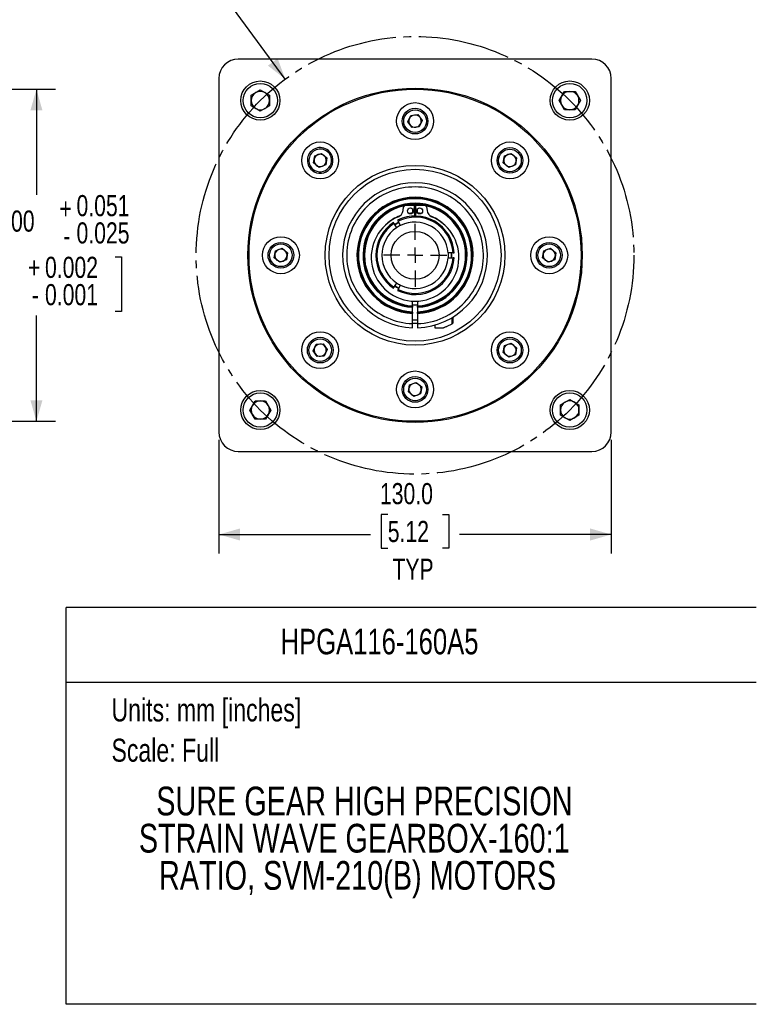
# Model space of a CAD drawing. Header units: millimetres. Extents: x 0 to 432, y 0 to 278.
# Tile 12 of 16: x 310 to 432, y 0 to 163. Entities that reach past the tile are written whole.
import ezdxf
from ezdxf.enums import TextEntityAlignment as Align

# ---------------------------------------------------------------- set-up
doc = ezdxf.new("R2010")
doc.units = ezdxf.units.MM
doc.linetypes.add('SLD-Center', pattern=[19.05, 15.24, -1.27, 1.27, -1.27])
doc.linetypes.add('SLD-Solid', pattern=[0])
doc.layers.add('CENTER', color=40, linetype='SLD-Center')
doc.layers.add('DIMENSIONS', color=140, linetype='SLD-Solid', lineweight=25)
doc.layers.add('TEXT', color=140, linetype='SLD-Solid', lineweight=25)
doc.layers.add('SLD-DEFPOINTS', color=7, linetype='Continuous', plot=False)
doc.layers.get('SLD-DEFPOINTS').off()
doc.styles.add('SLDTEXTSTYLE0', font='TXT', dxfattribs={"width": 0.75})
doc.dimstyles.new('SLDDIMSTYLE0', dxfattribs={"dimtxt": 3.5, "dimasz": 3.5, "dimexe": 0, "dimexo": 0.0625, "dimgap": 0.875, "dimtad": 0, "dimtih": 1, "dimtoh": 1, "dimdec": 1, "dimlfac": 2, "dimrnd": 1e-09, "dimzin": 4, "dimdsep": 46, "dimtxsty": 'SLDTEXTSTYLE0', "dimsah": 1, "dimcen": 0.09, "dimadec": 0, "dimazin": 1, "dimtfac": 1, "dimtdec": 1, "dimtofl": 0, "dimtmove": 0, "dimatfit": 3, "dimfxl": 0, "dimfrac": 2, "dimtolj": 1, "dimtzin": 12, "dimarcsym": 0})
doc.dimstyles.new('SLDDIMSTYLE1', dxfattribs={"dimtxt": 3.5, "dimasz": 3.5, "dimexe": 0, "dimexo": 0.0625, "dimgap": 0.875, "dimtad": 0, "dimtih": 1, "dimtoh": 1, "dimdec": 3, "dimlfac": 2, "dimrnd": 1e-09, "dimzin": 4, "dimdsep": 46, "dimtxsty": 'SLDTEXTSTYLE0', "dimsah": 1, "dimcen": 0.09, "dimadec": 0, "dimazin": 1, "dimtol": 1, "dimtp": 0.051, "dimtm": 0.025, "dimtfac": 1, "dimtdec": 3, "dimtofl": 0, "dimtmove": 0, "dimatfit": 3, "dimfxl": 0, "dimfrac": 2, "dimtolj": 1, "dimarcsym": 0})
doc.dimstyles.new('SLDDIMSTYLE6', dxfattribs={"dimtxt": 3.5, "dimasz": 3.5, "dimexe": 0, "dimexo": 0.0625, "dimgap": 0.875, "dimtad": 0, "dimtih": 1, "dimtoh": 1, "dimdec": 1, "dimlfac": 2, "dimrnd": 1e-09, "dimzin": 4, "dimdsep": 46, "dimtxsty": 'SLDTEXTSTYLE0', "dimsah": 1, "dimcen": 0, "dimadec": 0, "dimazin": 1, "dimtfac": 1, "dimtdec": 1, "dimtofl": 0, "dimtmove": 0, "dimatfit": 3, "dimfxl": 0, "dimfrac": 2, "dimtolj": 1, "dimtzin": 12, "dimarcsym": 0})

# ---------------------------------------------------------------- blocks, each defined once
blk = doc.blocks.new('SW_NOTE_0')
at = {"layer": 'TEXT', "color": 0, "insert": (0, 4.91), "char_height": 3.81, "attachment_point": 1, "style": 'SLDTEXTSTYLE0'}
blk.add_mtext('Units: mm [inches]', dxfattribs=at)
blk = doc.blocks.new('SW_NOTE_0_1')
at = {"layer": 'TEXT', "color": 0, "insert": (0, 4.91), "char_height": 3.81, "attachment_point": 1, "style": 'SLDTEXTSTYLE0'}
blk.add_mtext('Scale: Full', dxfattribs=at)
blk = doc.blocks.new('Block1')
at = {"color": 140, "linetype": 'SLD-Solid', "lineweight": 18}
blk.add_line((431.8, 0), (431.8, 65.76), dxfattribs=at)
at = {"layer": 'TEXT'}
for p, q in [((431.8, 65.76), (317.5, 65.76)), ((317.5, 0), (317.5, 65.76)), ((317.5, 53.39), (431.8, 53.39)), ((431.8, 0), (317.5, 0))]:
    blk.add_line(p, q, dxfattribs=at)
at = {"layer": 'TEXT', "color": 140}
for name, p in [('SW_NOTE_0', (324.99, 45.76)), ('SW_NOTE_0_1', (324.99, 39.09))]:
    blk.add_blockref(name, p, dxfattribs=at)
at = {"layer": 'TEXT', "color": 140, "style": 'SLDTEXTSTYLE0', "width": 0.75}
for tag, height, p in [('AUTOATTR0', 4.23, (353, 56.71)), ('AUTOATTR1_0', 4.76, (332.4, 29.87)), ('AUTOATTR1_1', 4.76, (329.52, 23.71)), ('AUTOATTR1_2', 4.76, (332.86, 17.55))]:
    blk.add_attdef(tag, text='', height=height, dxfattribs=at).set_placement(p, align=Align.BOTTOM_LEFT)
blk = doc.blocks.new('_D_1')
at = {"layer": 'DIMENSIONS'}
for p, q in [((259.21, 151.58), (315.73, 151.58)), ((312.55, 151.58), (312.55, 134.08)), ((299.5, 123.85), (298.44, 123.85)), ((298.44, 123.85), (298.44, 114.8)), ((325.61, 123.85), (326.67, 123.85)), ((326.67, 123.85), (326.67, 114.8)), ((298.44, 114.8), (299.5, 114.8)), ((326.67, 114.8), (325.61, 114.8)), ((312.55, 96.58), (312.55, 114.09)), ((259.21, 96.58), (315.73, 96.58))]:
    blk.add_line(p, q, dxfattribs=at)
for points in [[(312.55, 151.58), (311.55, 148.08), (313.55, 148.08)], [(312.55, 96.58), (313.55, 100.08), (311.55, 100.08)]]:
    blk.add_solid(points, dxfattribs=at)
at = {"layer": 'DIMENSIONS', "char_height": 3.5, "attachment_point": 1, "style": 'SLDTEXTSTYLE0'}
for s, insert in [('0.051', (319.19, 134.06)), ('+', (316.36, 133.6)), ('%%c', (294.28, 131.5)), ('110.000', (299.56, 131.5)), ('0.025', (319.19, 129.54)), ('-', (317, 129.08)), ('+', (311.14, 123.84)), ('0.002', (313.97, 123.84)), ('4.331', (299.5, 121.33)), ('0.001', (313.97, 119.31)), ('-', (311.78, 119.31))]:
    blk.add_mtext(s, dxfattribs=dict(at, insert=insert))
blk = doc.blocks.new('_D_12')
at = {"layer": 'DIMENSIONS'}
for p, q in [((315.94, 182.38), (314.87, 182.38)), ((314.87, 182.38), (314.87, 176.82)), ((324.99, 182.38), (326.05, 182.38)), ((326.05, 182.38), (326.05, 176.82)), ((314.87, 176.82), (315.94, 176.82)), ((326.05, 176.82), (324.99, 176.82)), ((336.06, 177.33), (330.51, 177.33)), ((353.78, 153.27), (336.06, 177.33))]:
    blk.add_line(p, q, dxfattribs=at)
blk.add_solid([(353.78, 153.27), (352.51, 156.69), (350.9, 155.5)], dxfattribs=at)
at = {"layer": 'DIMENSIONS', "char_height": 3.5, "attachment_point": 1, "style": 'SLDTEXTSTYLE0'}
for s, insert in [('%%c', (312, 187.6)), ('145.0', (317.28, 187.6)), ('5.71', (315.94, 181.33)), ('B.C.', (315.93, 175.07))]:
    blk.add_mtext(s, dxfattribs=dict(at, insert=insert))
blk = doc.blocks.new('_D_13')
at = {"layer": 'DIMENSIONS'}
for p, q in [((342.77, 93.53), (342.77, 74.66)), ((407.77, 93.53), (407.77, 74.66)), ((370.75, 81.13), (369.68, 81.13)), ((369.68, 81.13), (369.68, 75.57)), ((379.8, 81.13), (380.86, 81.13)), ((380.86, 81.13), (380.86, 75.57)), ((342.77, 77.83), (367.9, 77.83)), ((407.77, 77.83), (382.64, 77.83)), ((369.68, 75.57), (370.75, 75.57)), ((380.86, 75.57), (379.8, 75.57))]:
    blk.add_line(p, q, dxfattribs=at)
for points in [[(342.77, 77.83), (346.27, 76.83), (346.27, 78.83)], [(407.77, 77.83), (404.27, 78.83), (404.27, 76.83)]]:
    blk.add_solid(points, dxfattribs=at)
at = {"layer": 'DIMENSIONS', "char_height": 3.5, "attachment_point": 1, "style": 'SLDTEXTSTYLE0'}
for s, insert in [('130.0', (369.45, 86.35)), ('5.12', (370.75, 80.08)), ('TYP', (371.52, 73.82))]:
    blk.add_mtext(s, dxfattribs=dict(at, insert=insert))
blk = doc.blocks.new('SW_CENTERMARKSYMBOL_0')
at = {"layer": 'CENTER', "color": 0}
for p, q in [((0, 2.54), (0, 5.23875)), ((-2.54, 0), (-5.23875, 0)), ((0, 0), (-1.27, 0)), ((0, 0), (0, 1.27)), ((0, 0), (0, -1.27)), ((0, 0), (1.27, 0)), ((2.54, 0), (5.23875, 0)), ((0, -2.54), (0, -5.23875))]:
    blk.add_line(p, q, dxfattribs=at)

msp = doc.modelspace()

# ---------------------------------------------------------------- linework, layer by layer
for p, q in [((404.55826, 156.58415), (345.98446, 156.58415)), ((342.77136, 153.37105), (342.77136, 94.79725)), ((407.77136, 94.79725), (407.77136, 153.37105)), ((348.11498, 150.5965), (349.63873, 151.47624)), ((348.11498, 148.83703), (348.11498, 150.5965)), ((349.63873, 151.47624), (351.16248, 150.5965)), ((351.16248, 150.5965), (351.16248, 148.83703)), ((399.1445, 149.71677), (400.02424, 151.24052)), ((400.02424, 151.24052), (401.78371, 151.24052)), ((401.78371, 151.24052), (402.66345, 149.71677)), ((349.63873, 147.95729), (348.11498, 148.83703)), ((351.16248, 148.83703), (349.63873, 147.95729)), ((400.02424, 148.19302), (399.1445, 149.71677)), ((402.66345, 149.71677), (401.78371, 148.19302)), ((374.09964, 146.17873), (374.57255, 147.25867)), ((374.57255, 147.25867), (375.74427, 147.38909)), ((375.74427, 147.38909), (376.44307, 146.43956)), ((401.78371, 148.19302), (400.02424, 148.19302)), ((374.79844, 145.2292), (374.09964, 146.17873)), ((375.97016, 145.35962), (374.79844, 145.2292)), ((376.44307, 146.43956), (375.97016, 145.35962)), ((358.4512, 139.38784), (358.64697, 140.55043)), ((358.64697, 140.55043), (359.75168, 140.96218)), ((359.75168, 140.96218), (360.66062, 140.21135)), ((360.90924, 141.43792), (360.75003, 141.24517)), ((389.88209, 139.38784), (390.07786, 140.55043)), ((390.07786, 140.55043), (391.18257, 140.96218)), ((391.18257, 140.96218), (392.09151, 140.21135)), ((359.36014, 138.63701), (358.4512, 139.38784)), ((360.46485, 139.04876), (359.36014, 138.63701)), ((360.66062, 140.21135), (360.46485, 139.04876)), ((390.79103, 138.63701), (389.88209, 139.38784)), ((391.89574, 139.04876), (390.79103, 138.63701)), ((392.09151, 140.21135), (391.89574, 139.04876)), ((358.36179, 138.35402), (358.20257, 138.16127)), ((373.27908, 131.49812), (373.36198, 132.12783)), ((373.60582, 132.34516), (375.13801, 132.36982)), ((375.13801, 132.36982), (375.16676, 130.5833)), ((375.13962, 132.2693), (375.40309, 132.2693)), ((375.37595, 130.5833), (375.40471, 132.36982)), ((375.40471, 132.36982), (376.93689, 132.34516)), ((377.18073, 132.12783), (377.26363, 131.49812)), ((374.87386, 131.77152), (374.87386, 131.10081)), ((375.16369, 130.77378), (375.37902, 130.77378)), ((375.66886, 131.10081), (375.66886, 131.77152)), ((371.7818, 129.34084), (371.68637, 129.50613)), ((371.7818, 129.34084), (372.18746, 128.63822)), ((372.36828, 129.89983), (372.46371, 129.73454)), ((372.86936, 129.03192), (372.46371, 129.73454)), ((351.94165, 123.6724), (352.13741, 124.83498)), ((352.13741, 124.83498), (353.24212, 125.24673)), ((353.24212, 125.24673), (354.15106, 124.4959)), ((354.15106, 124.4959), (353.9553, 123.33332)), ((381.56856, 124.47785), (380.75725, 124.47785)), ((381.56856, 124.47785), (381.75942, 124.47785)), ((396.39165, 123.6724), (396.58741, 124.83498)), ((396.58741, 124.83498), (397.69212, 125.24673)), ((397.69212, 125.24673), (398.60106, 124.4959)), ((398.60106, 124.4959), (398.4053, 123.33332)), ((352.85059, 122.92156), (351.94165, 123.6724)), ((353.9553, 123.33332), (352.85059, 122.92156)), ((380.75725, 123.69045), (381.56856, 123.69045)), ((381.75942, 123.69045), (381.56856, 123.69045)), ((397.30059, 122.92156), (396.39165, 123.6724)), ((398.4053, 123.33332), (397.30059, 122.92156)), ((372.18746, 119.53008), (371.7818, 118.82746)), ((372.46371, 118.43376), (372.86936, 119.13638)), ((371.68637, 118.66217), (371.7818, 118.82746)), ((372.46371, 118.43376), (372.36828, 118.26847)), ((374.87386, 115.71823), (374.87386, 116.49409)), ((375.66886, 116.49409), (375.66886, 115.71823)), ((375.66886, 115.79705), (374.87386, 115.79705)), ((374.87386, 115.67052), (374.87386, 115.71823)), ((374.87386, 115.51637), (374.87386, 115.46866)), ((374.87386, 114.71723), (374.87386, 115.46866)), ((374.87386, 114.66952), (374.87386, 114.71723)), ((374.87386, 114.51541), (374.87386, 114.46771)), ((374.87386, 112.76612), (374.87386, 114.46771)), ((375.66886, 115.71823), (375.66886, 115.67052)), ((375.66886, 115.46866), (375.66886, 115.51637)), ((375.66886, 115.46866), (375.66886, 114.71723)), ((375.66886, 114.71723), (375.66886, 114.66952)), ((375.66886, 114.46771), (375.66886, 114.51541)), ((375.66886, 114.46771), (375.66886, 112.76612)), ((374.87386, 113.37205), (375.66886, 113.37205)), ((381.41146, 112.74994), (381.41146, 113.774)), ((381.53846, 113.8628), (381.53846, 112.81967)), ((378.53846, 112.53746), (378.53846, 112.08455)), ((378.53846, 112.08455), (379.98035, 112.08455)), ((358.38001, 108.28394), (358.89456, 109.34468)), ((358.89456, 109.34468), (360.07045, 109.42944)), ((360.07045, 109.42944), (360.73181, 108.45346)), ((390.07786, 109.11953), (391.18257, 109.53128)), ((391.18257, 109.53128), (392.09151, 108.78045)), ((359.04136, 107.30796), (358.38001, 108.28394)), ((360.73181, 108.45346), (360.21726, 107.39272)), ((389.88209, 107.95695), (390.07786, 109.11953)), ((390.79103, 107.20612), (389.88209, 107.95695)), ((392.09151, 108.78045), (391.89574, 107.61787)), ((360.21726, 107.39272), (359.04136, 107.30796)), ((391.89574, 107.61787), (390.79103, 107.20612)), ((374.36241, 102.60998), (375.46712, 103.02173)), ((375.46712, 103.02173), (376.37606, 102.2709)), ((374.16665, 101.4474), (374.36241, 102.60998)), ((375.07559, 100.69656), (374.16665, 101.4474)), ((376.37606, 102.2709), (376.1803, 101.10832)), ((347.87926, 98.45153), (348.759, 99.97528)), ((348.759, 99.97528), (350.51847, 99.97528)), ((350.51847, 99.97528), (351.39821, 98.45153)), ((376.1803, 101.10832), (375.07559, 100.69656)), ((399.38023, 99.33126), (400.90398, 100.211)), ((400.90398, 100.211), (402.42773, 99.33126)), ((348.759, 96.92778), (347.87926, 98.45153)), ((351.39821, 98.45153), (350.51847, 96.92778)), ((399.38023, 97.57179), (399.38023, 99.33126)), ((402.42773, 99.33126), (402.42773, 97.57179)), ((350.51847, 96.92778), (348.759, 96.92778)), ((400.90398, 96.69205), (399.38023, 97.57179)), ((402.42773, 97.57179), (400.90398, 96.69205)), ((345.98446, 91.58415), (404.55826, 91.58415))]:
    msp.add_line(p, q)
for centre, radius in [((349.63873, 149.71677), 3.25), ((349.63873, 149.71677), 2.85), ((375.27136, 124.08415), 27.6905), ((400.90398, 149.71677), 3.25), ((400.90398, 149.71677), 2.85), ((375.27136, 124.08415), 27.5), ((375.27136, 146.30915), 3.06), ((375.27136, 146.30915), 2.125), ((375.27136, 146.30915), 1.875), ((359.55591, 139.79959), 3.06), ((390.9868, 139.79959), 3.06), ((390.9868, 139.79959), 2.125), ((390.9868, 139.79959), 1.875), ((375.27136, 124.08415), 14.885), ((375.27136, 124.08415), 14.25), ((374.50936, 131.43616), 0.4953), ((376.03336, 131.43616), 0.4953), ((375.27136, 124.08415), 3.96875), ((353.04636, 124.08415), 3.06), ((353.04636, 124.08415), 2.125), ((353.04636, 124.08415), 1.875), ((397.49636, 124.08415), 3.06), ((397.49636, 124.08415), 2.125), ((397.49636, 124.08415), 1.875), ((359.55591, 108.3687), 3.06), ((390.9868, 108.3687), 3.06), ((359.55591, 108.3687), 2.125), ((359.55591, 108.3687), 1.875), ((390.9868, 108.3687), 2.125), ((390.9868, 108.3687), 1.875), ((375.27136, 101.85915), 3.06), ((375.27136, 101.85915), 2.125), ((375.27136, 101.85915), 1.875), ((349.63873, 98.45153), 3.25), ((349.63873, 98.45153), 2.85), ((400.90398, 98.45153), 3.25), ((400.90398, 98.45153), 2.85)]:
    msp.add_circle(centre, radius)
for centre, radius, start, end in [((345.98446, 153.37105), 3.2131, 90, 180), ((404.55826, 153.37105), 3.2131, 0, 90), ((349.63873, 149.71677), 1.52375, 120, 180), ((349.63873, 149.71677), 1.52375, 60, 120), ((349.63873, 149.71677), 1.52375, 0, 60), ((400.90398, 149.71677), 1.52375, 150, 210), ((400.90398, 149.71677), 1.52375, 90, 150), ((400.90398, 149.71677), 1.52375, 30, 90), ((400.90398, 149.71677), 1.52375, 330, 30), ((349.63873, 149.71677), 1.52375, 180, 240), ((349.63873, 149.71677), 1.52375, 300, 0), ((400.90398, 149.71677), 1.52375, 210, 270), ((400.90398, 149.71677), 1.52375, 270, 330), ((349.63873, 149.71677), 1.52375, 240, 300), ((375.27136, 146.30915), 1.021, 96.3511311, 156.3511311), ((375.27136, 146.30915), 1.021, 36.3511311, 96.3511311), ((375.27136, 146.30915), 1.021, 336.3511311, 36.3511311), ((375.27136, 146.30915), 1.021, 156.3511311, 216.3511311), ((375.27136, 146.30915), 1.021, 216.3511311, 276.3511311), ((375.27136, 146.30915), 1.021, 276.3511311, 336.3511311), ((359.55591, 139.79959), 2.125, 50.4415691, 230.4415691), ((359.55591, 139.79959), 1.875, 50.4415691, 230.4415691), ((359.55591, 139.79959), 2.125, 230.4415691, 50.4415691), ((359.55591, 139.79959), 1.875, 230.4415691, 50.4415691), ((359.55591, 139.79959), 1.021, 110.4415691, 170.4415691), ((359.55591, 139.79959), 1.021, 50.4415691, 110.4415691), ((359.55591, 139.79959), 1.021, 350.4415691, 50.4415691), ((390.9868, 139.79959), 1.021, 110.4415691, 170.4415691), ((390.9868, 139.79959), 1.021, 50.4415691, 110.4415691), ((390.9868, 139.79959), 1.021, 350.4415691, 50.4415691), ((359.55591, 139.79959), 1.021, 170.4415691, 230.4415691), ((359.55591, 139.79959), 1.021, 230.4415691, 290.4415691), ((359.55591, 139.79959), 1.021, 290.4415691, 350.4415691), ((390.9868, 139.79959), 1.021, 170.4415691, 230.4415691), ((390.9868, 139.79959), 1.021, 230.4415691, 290.4415691), ((390.9868, 139.79959), 1.021, 290.4415691, 350.4415691), ((375.27136, 124.08415), 12, 271.89827, 268.10173), ((375.27136, 124.08415), 9.62465, 272.3670006, 267.6329994), ((375.27136, 124.08415), 9.57699, 272.3787868, 267.6212132), ((375.27136, 124.08415), 9.42301, 272.4176809, 267.5823191), ((375.27136, 124.08415), 9.37535, 272.4299787, 267.5700213), ((375.27136, 124.08415), 8.62465, 272.6416311, 267.3583689), ((375.27136, 124.08415), 8.57699, 272.6563205, 267.3436795), ((375.27136, 124.08415), 8.42301, 102.1639992, 267.2950841), ((375.27136, 124.08415), 8.37535, 102.8102094, 267.2796801), ((373.60984, 132.0952), 0.25, 90.9220408, 172.5), ((375.27136, 124.08415), 8.42301, 78.758049, 101.241951), ((375.27136, 124.08415), 8.37535, 80.7366005, 99.2633995), ((375.27136, 124.08415), 8.42301, 272.7049159, 77.8360008), ((375.27136, 124.08415), 8.37535, 272.7203199, 77.1897906), ((376.93287, 132.0952), 0.25, 7.5, 89.0779592), ((375.27136, 124.08415), 6.99995, 110.6990136, 132.5937344), ((375.27136, 124.08415), 6.5, 3.4724867, 116.5275133), ((371.9446, 131.6738), 1.34599, 292.7493503, 352.5), ((375.27136, 124.08415), 6.99995, 93.4998983, 98.3346912), ((375.27136, 124.08415), 6.99995, 81.6653088, 86.5001017), ((378.59811, 131.6738), 1.34599, 187.5, 247.2506497), ((375.27136, 124.08415), 6.99995, 47.4062656, 69.3009864), ((375.27136, 123.74013), 7.25694, 112.7493503, 67.2506497), ((375.27136, 124.08415), 6.5, 123.4724867, 236.5275133), ((375.27136, 124.08415), 6.3095, 123.5774645, 236.4225355), ((375.27136, 124.08415), 6.10235, 116.3009289, 123.6990711), ((375.27136, 124.08415), 6.03129, 116.2572864, 123.7427136), ((375.27136, 124.08415), 6.3095, 3.5774645, 116.4225355), ((375.27136, 124.08415), 5.5, 4.1048467, 115.8951533), ((375.27136, 124.08415), 5.5, 124.1048467, 235.8951533), ((353.04636, 124.08415), 1.021, 170.4415691, 230.4415691), ((353.04636, 124.08415), 1.021, 110.4415691, 170.4415691), ((353.04636, 124.08415), 1.021, 50.4415691, 110.4415691), ((353.04636, 124.08415), 1.021, 350.4415691, 50.4415691), ((375.27136, 124.08415), 6.03129, 356.2572864, 3.7427136), ((375.27136, 124.08415), 6.10235, 356.3009289, 3.6990711), ((397.49636, 124.08415), 1.021, 170.4415691, 230.4415691), ((397.49636, 124.08415), 1.021, 110.4415691, 170.4415691), ((397.49636, 124.08415), 1.021, 50.4415691, 110.4415691), ((397.49636, 124.08415), 1.021, 350.4415691, 50.4415691), ((353.04636, 124.08415), 1.021, 230.4415691, 290.4415691), ((353.04636, 124.08415), 1.021, 290.4415691, 350.4415691), ((375.27136, 124.08415), 6.5, 243.4724867, 356.5275133), ((375.27136, 124.08415), 6.3095, 243.5774645, 356.4225355), ((375.27136, 124.08415), 5.5, 244.1048467, 355.8951533), ((397.49636, 124.08415), 1.021, 230.4415691, 290.4415691), ((397.49636, 124.08415), 1.021, 290.4415691, 350.4415691), ((375.27136, 124.08415), 6.10235, 236.3009289, 243.6990711), ((375.27136, 124.08415), 6.03129, 236.2572864, 243.7427136), ((375.27136, 124.08415), 11.25, 267.9751277, 272.0248723), ((359.55591, 108.3687), 1.021, 94.1226971, 154.1226971), ((359.55591, 108.3687), 1.021, 34.1226971, 94.1226971), ((390.9868, 108.3687), 1.021, 110.4415691, 170.4415691), ((390.9868, 108.3687), 1.021, 50.4415691, 110.4415691), ((359.55591, 108.3687), 1.021, 154.1226971, 214.1226971), ((359.55591, 108.3687), 1.021, 214.1226971, 274.1226971), ((359.55591, 108.3687), 1.021, 274.1226971, 334.1226971), ((359.55591, 108.3687), 1.021, 334.1226971, 34.1226971), ((390.9868, 108.3687), 1.021, 170.4415691, 230.4415691), ((390.9868, 108.3687), 1.021, 290.4415691, 350.4415691), ((390.9868, 108.3687), 1.021, 350.4415691, 50.4415691), ((390.9868, 108.3687), 1.021, 230.4415691, 290.4415691), ((375.27136, 101.85915), 1.021, 110.4415691, 170.4415691), ((375.27136, 101.85915), 1.021, 50.4415691, 110.4415691), ((375.27136, 101.85915), 1.021, 170.4415691, 230.4415691), ((375.27136, 101.85915), 1.021, 290.4415691, 350.4415691), ((375.27136, 101.85915), 1.021, 350.4415691, 50.4415691), ((349.63873, 98.45153), 1.52375, 90, 150), ((349.63873, 98.45153), 1.52375, 30, 90), ((375.27136, 101.85915), 1.021, 230.4415691, 290.4415691), ((400.90398, 98.45153), 1.52375, 120, 180), ((400.90398, 98.45153), 1.52375, 60, 120), ((400.90398, 98.45153), 1.52375, 0, 60), ((349.63873, 98.45153), 1.52375, 150, 210), ((349.63873, 98.45153), 1.52375, 330, 30), ((400.90398, 98.45153), 1.52375, 180, 240), ((400.90398, 98.45153), 1.52375, 300, 0), ((349.63873, 98.45153), 1.52375, 210, 270), ((349.63873, 98.45153), 1.52375, 270, 330), ((400.90398, 98.45153), 1.52375, 240, 300), ((345.98446, 94.79725), 3.2131, 180, 270), ((404.55826, 94.79725), 3.2131, 270, 0)]:
    msp.add_arc(centre, radius, start, end)
for points, knots in [([(375.66886, 112.76612), (378.63609, 112.87034), (381.44394, 114.13577), (385.53083, 118.44375), (386.64672, 121.31432), (386.5425, 127.25153), (385.32654, 130.08117), (381.09096, 134.24304), (378.24042, 135.40915), (372.30229, 135.40915), (369.45175, 134.24304), (365.21617, 130.08117), (364.00021, 127.25153), (363.89599, 121.31432), (365.01188, 118.44375), (369.09877, 114.13577), (371.90662, 112.87034), (374.87386, 112.76612)], [0, 0, 0, 0, 0.125, 0.125, 0.25, 0.25, 0.375, 0.375, 0.5, 0.5, 0.625, 0.625, 0.75, 0.75, 0.875, 0.875, 1, 1, 1, 1]), ([(374.87386, 115.67052), (374.87386, 115.65484), (374.87386, 115.62463), (374.87386, 115.56228), (374.87386, 115.53206), (374.87386, 115.51637)], [0, 0, 0, 0, 0.5, 0.5, 1, 1, 1, 1]), ([(374.87386, 114.66952), (374.87386, 114.65384), (374.87386, 114.62365), (374.87386, 114.5613), (374.87386, 114.53109), (374.87386, 114.51541)], [0, 0, 0, 0, 0.5, 0.5, 1, 1, 1, 1]), ([(375.66886, 115.51637), (375.66886, 115.53206), (375.66886, 115.56226), (375.66886, 115.62462), (375.66886, 115.65484), (375.66886, 115.67052)], [0, 0, 0, 0, 0.5, 0.5, 1, 1, 1, 1]), ([(375.66886, 114.51541), (375.66886, 114.53109), (375.66886, 114.56129), (375.66886, 114.62363), (375.66886, 114.65384), (375.66886, 114.66952)], [0, 0, 0, 0, 0.5, 0.5, 1, 1, 1, 1]), ([(374.87386, 112.09073), (374.87386, 112.09073), (374.87386, 112.10829), (374.87386, 112.15911), (374.87386, 112.17984), (374.87386, 112.22881), (374.87386, 112.25732), (374.87386, 112.35071), (374.87386, 112.42599), (374.87386, 112.58836), (374.87386, 112.67696), (374.87386, 112.76612)], [0, 0, 0, 0, 0.25, 0.25, 0.375, 0.375, 0.5, 0.5, 0.75, 0.75, 1, 1, 1, 1]), ([(375.66886, 112.76612), (375.66886, 112.67696), (375.66886, 112.58947), (375.66886, 112.46686), (375.66886, 112.42808), (375.66886, 112.3547), (375.66886, 112.31994), (375.66886, 112.22648), (375.66886, 112.17613), (375.66886, 112.10866), (375.66886, 112.09073), (375.66886, 112.09073)], [0, 0, 0, 0, 0.25, 0.25, 0.375, 0.375, 0.5, 0.5, 0.75, 0.75, 1, 1, 1, 1]), ([(379.98035, 112.08455), (379.98035, 112.08455), (379.99637, 112.09081), (380.05486, 112.11402), (380.09685, 112.1308), (380.19539, 112.17106), (380.25286, 112.1949), (380.37599, 112.24725), (380.44155, 112.27569), (380.64623, 112.36672), (380.79371, 112.43523), (381.09738, 112.5841), (381.25324, 112.66423), (381.41146, 112.74994)], [0, 0, 0, 0, 0.125, 0.125, 0.25, 0.25, 0.375, 0.375, 0.5, 0.5, 0.75, 0.75, 1, 1, 1, 1])]:
    msp.add_open_spline(points, degree=3, knots=knots)
for points in [[(372.86936, 129.03192), (372.63309, 128.91721), (372.40493, 128.78548), (372.18746, 128.63822)], [(380.75725, 124.47785), (380.77608, 124.21538), (380.77608, 123.95291), (380.75725, 123.69045)], [(372.18746, 119.53008), (372.40534, 119.38253), (372.63264, 119.2513), (372.86936, 119.13638)], [(381.41146, 112.74994), (381.45386, 112.77291), (381.4962, 112.79616), (381.53846, 112.81967)]]:
    msp.add_open_spline(points, degree=3)
at = {"layer": 'CENTER', "linetype": 'SLD-Center'}
msp.add_circle((375.27136, 124.08415), 36.25, dxfattribs=at)

# ---------------------------------------------------------------- block references
at = {"layer": 'CENTER'}
msp.add_blockref('SW_CENTERMARKSYMBOL_0', (375.27136, 124.08415), dxfattribs=at)
at = {"layer": 'SLD-DEFPOINTS'}
msp.add_blockref('Block1', (0, 0), dxfattribs=at).add_auto_attribs({'AUTOATTR0': 'HPGA116-160A5', 'AUTOATTR1_0': 'SURE GEAR HIGH PRECISION ', 'AUTOATTR1_1': 'STRAIN WAVE GEARBOX-160:1 ', 'AUTOATTR1_2': 'RATIO, SVM-210(B) MOTORS '})

# ---------------------------------------------------------------- dimensions: what is measured, and where the dimension line sits
at = {"layer": 'DIMENSIONS'}
dim = msp.add_diameter_dim_2p(p1=(396.76471, 94.89342), p2=(353.778, 153.27487), text='<>\\PB.C.', dimstyle='SLDDIMSTYLE6', dxfattribs=at)
dim.commit()
dim.dimension.update_dxf_attribs({"geometry": '_D_12', "text_midpoint": (320.46095, 179.59984), "dimtype": 163})
dim = msp.add_linear_dim(base=(312.55407, 151.58415), p1=(257.93886, 96.58415), p2=(257.93886, 151.58415), angle=90, text='%%c<>', dimstyle='SLDDIMSTYLE1', dxfattribs=at)
dim.commit()
dim.dimension.update_dxf_attribs({"geometry": '_D_1', "text_midpoint": (312.55407, 124.08415), "dimtype": 160})
dim = msp.add_linear_dim(base=(407.77136, 77.83415), p1=(342.77136, 94.79725), p2=(407.77136, 94.79725), text='<>\\PTYP', dimstyle='SLDDIMSTYLE0', dxfattribs=at)
dim.commit()
dim.dimension.update_dxf_attribs({"geometry": '_D_13', "text_midpoint": (375.27136, 77.83415), "dimtype": 160})

doc.saveas('drawing.dxf')
